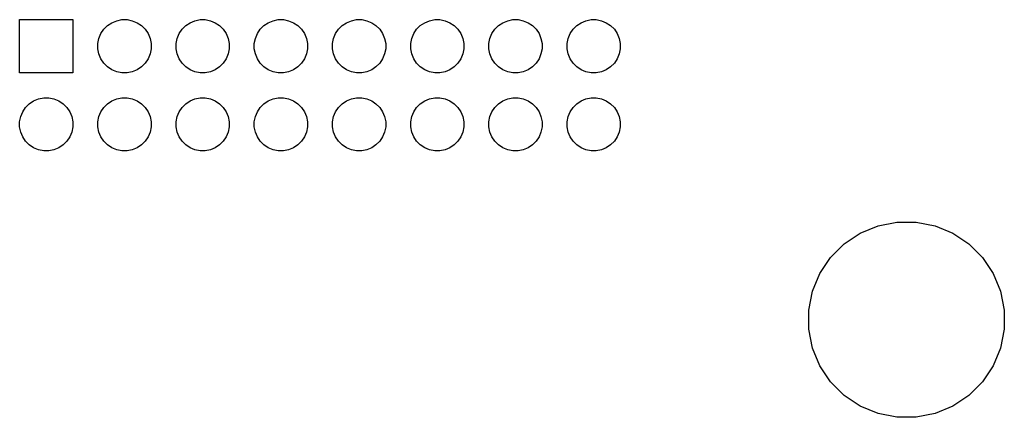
# Model space of a CAD drawing. Extents: x -0.28 to 2.62, y -2.15 to -0.06.
# Tile 2 of 3: x 1.37 to 2.62, y -2.12 to -1.62. Entities that reach past the tile are written whole.
import ezdxf

# ---------------------------------------------------------------- set-up
doc = ezdxf.new("R2010")
doc.units = 0
doc.header["$MEASUREMENT"] = 0
doc.layers.add('BLACK', color=7, linetype='CONTINUOUS')

msp = doc.modelspace()

# ---------------------------------------------------------------- linework, layer by layer
at = {"layer": 'BLACK', "linetype": 'CONTINUOUS'}
for p, q in [((1.366, -1.684), (1.366, -1.616)), ((1.366, -1.616), (1.434, -1.616)), ((1.434, -1.616), (1.434, -1.684)), ((1.4736, -1.6283), (1.4784, -1.6236)), ((1.4784, -1.6236), (1.4839, -1.6199)), ((1.4839, -1.6199), (1.4901, -1.6174)), ((1.4901, -1.6174), (1.4967, -1.616)), ((1.4967, -1.616), (1.5033, -1.616)), ((1.5033, -1.616), (1.5099, -1.6174)), ((1.5099, -1.6174), (1.5161, -1.6199)), ((1.5161, -1.6199), (1.5216, -1.6236)), ((1.5216, -1.6236), (1.5264, -1.6283)), ((1.5736, -1.6283), (1.5783, -1.6236)), ((1.5783, -1.6236), (1.5839, -1.6199)), ((1.5839, -1.6199), (1.5901, -1.6174)), ((1.5901, -1.6174), (1.5967, -1.616)), ((1.5967, -1.616), (1.6033, -1.616)), ((1.6033, -1.616), (1.6099, -1.6174)), ((1.6099, -1.6174), (1.6161, -1.6199)), ((1.6161, -1.6199), (1.6217, -1.6236)), ((1.6217, -1.6236), (1.6264, -1.6283)), ((1.6736, -1.6283), (1.6784, -1.6236)), ((1.6784, -1.6236), (1.6839, -1.6199)), ((1.6839, -1.6199), (1.6901, -1.6174)), ((1.6901, -1.6174), (1.6967, -1.616)), ((1.6967, -1.616), (1.7033, -1.616)), ((1.7033, -1.616), (1.7099, -1.6174)), ((1.7099, -1.6174), (1.7161, -1.6199)), ((1.7161, -1.6199), (1.7216, -1.6236)), ((1.7216, -1.6236), (1.7264, -1.6283)), ((1.7736, -1.6283), (1.7784, -1.6236)), ((1.7784, -1.6236), (1.7839, -1.6199)), ((1.7839, -1.6199), (1.7901, -1.6174)), ((1.7901, -1.6174), (1.7967, -1.616)), ((1.7967, -1.616), (1.8033, -1.616)), ((1.8033, -1.616), (1.8099, -1.6174)), ((1.8099, -1.6174), (1.8161, -1.6199)), ((1.8161, -1.6199), (1.8216, -1.6236)), ((1.8216, -1.6236), (1.8264, -1.6283)), ((1.8736, -1.6283), (1.8783, -1.6236)), ((1.8783, -1.6236), (1.8839, -1.6199)), ((1.8839, -1.6199), (1.8901, -1.6174)), ((1.8901, -1.6174), (1.8967, -1.616)), ((1.8967, -1.616), (1.9033, -1.616)), ((1.9033, -1.616), (1.9099, -1.6174)), ((1.9099, -1.6174), (1.9161, -1.6199)), ((1.9161, -1.6199), (1.9217, -1.6236)), ((1.9217, -1.6236), (1.9264, -1.6283)), ((1.9736, -1.6283), (1.9784, -1.6236)), ((1.9784, -1.6236), (1.9839, -1.6199)), ((1.9839, -1.6199), (1.9901, -1.6174)), ((1.9901, -1.6174), (1.9967, -1.616)), ((1.9967, -1.616), (2.0033, -1.616)), ((2.0033, -1.616), (2.0099, -1.6174)), ((2.0099, -1.6174), (2.0161, -1.6199)), ((2.0161, -1.6199), (2.0217, -1.6236)), ((2.0217, -1.6236), (2.0264, -1.6283)), ((2.0736, -1.6283), (2.0783, -1.6236)), ((2.0783, -1.6236), (2.0839, -1.6199)), ((2.0839, -1.6199), (2.0901, -1.6174)), ((2.0901, -1.6174), (2.0967, -1.616)), ((2.0967, -1.616), (2.1033, -1.616)), ((2.1033, -1.616), (2.1099, -1.6174)), ((2.1099, -1.6174), (2.1161, -1.6199)), ((2.1161, -1.6199), (2.1216, -1.6236)), ((2.1216, -1.6236), (2.1264, -1.6283)), ((1.4673, -1.6401), (1.4699, -1.6339)), ((1.4699, -1.6339), (1.4736, -1.6283)), ((1.5264, -1.6283), (1.5301, -1.6339)), ((1.5301, -1.6339), (1.5327, -1.6401)), ((1.5674, -1.6401), (1.5699, -1.6339)), ((1.5699, -1.6339), (1.5736, -1.6283)), ((1.6264, -1.6283), (1.6301, -1.6339)), ((1.6301, -1.6339), (1.6326, -1.6401)), ((1.6674, -1.6401), (1.6699, -1.6339)), ((1.6699, -1.6339), (1.6736, -1.6283)), ((1.7264, -1.6283), (1.7301, -1.6339)), ((1.7301, -1.6339), (1.7327, -1.6401)), ((1.7673, -1.6401), (1.7699, -1.6339)), ((1.7699, -1.6339), (1.7736, -1.6283)), ((1.8264, -1.6283), (1.8301, -1.6339)), ((1.8301, -1.6339), (1.8326, -1.6401)), ((1.8674, -1.6401), (1.8699, -1.6339)), ((1.8699, -1.6339), (1.8736, -1.6283)), ((1.9264, -1.6283), (1.9301, -1.6339)), ((1.9301, -1.6339), (1.9326, -1.6401)), ((1.9673, -1.6401), (1.9699, -1.6339)), ((1.9699, -1.6339), (1.9736, -1.6283)), ((2.0264, -1.6283), (2.0301, -1.6339)), ((2.0301, -1.6339), (2.0326, -1.6401)), ((2.0673, -1.6401), (2.0699, -1.6339)), ((2.0699, -1.6339), (2.0736, -1.6283)), ((2.1264, -1.6283), (2.1301, -1.6339)), ((2.1301, -1.6339), (2.1326, -1.6401)), ((1.466, -1.6467), (1.4673, -1.6401)), ((1.466, -1.6533), (1.466, -1.6467)), ((1.5327, -1.6401), (1.534, -1.6467)), ((1.534, -1.6467), (1.534, -1.6533)), ((1.566, -1.6467), (1.5674, -1.6401)), ((1.566, -1.6533), (1.566, -1.6467)), ((1.6326, -1.6401), (1.634, -1.6467)), ((1.634, -1.6467), (1.634, -1.6533)), ((1.666, -1.6467), (1.6674, -1.6401)), ((1.666, -1.6533), (1.666, -1.6467)), ((1.7327, -1.6401), (1.734, -1.6467)), ((1.734, -1.6467), (1.734, -1.6533)), ((1.766, -1.6467), (1.7673, -1.6401)), ((1.766, -1.6533), (1.766, -1.6467)), ((1.8326, -1.6401), (1.834, -1.6467)), ((1.834, -1.6467), (1.834, -1.6533)), ((1.866, -1.6467), (1.8674, -1.6401)), ((1.866, -1.6533), (1.866, -1.6467)), ((1.9326, -1.6401), (1.934, -1.6467)), ((1.934, -1.6467), (1.934, -1.6533)), ((1.966, -1.6467), (1.9673, -1.6401)), ((1.966, -1.6533), (1.966, -1.6467)), ((2.0326, -1.6401), (2.034, -1.6467)), ((2.034, -1.6467), (2.034, -1.6533)), ((2.066, -1.6467), (2.0673, -1.6401)), ((2.066, -1.6533), (2.066, -1.6467)), ((2.1326, -1.6401), (2.134, -1.6467)), ((2.134, -1.6467), (2.134, -1.6533)), ((1.4673, -1.6599), (1.466, -1.6533)), ((1.4699, -1.6661), (1.4673, -1.6599)), ((1.5327, -1.6599), (1.5301, -1.6661)), ((1.534, -1.6533), (1.5327, -1.6599)), ((1.5674, -1.6599), (1.566, -1.6533)), ((1.5699, -1.6661), (1.5674, -1.6599)), ((1.6326, -1.6599), (1.6301, -1.6661)), ((1.634, -1.6533), (1.6326, -1.6599)), ((1.6674, -1.6599), (1.666, -1.6533)), ((1.6699, -1.6661), (1.6674, -1.6599)), ((1.7327, -1.6599), (1.7301, -1.6661)), ((1.734, -1.6533), (1.7327, -1.6599)), ((1.7673, -1.6599), (1.766, -1.6533)), ((1.7699, -1.6661), (1.7673, -1.6599)), ((1.8326, -1.6599), (1.8301, -1.6661)), ((1.834, -1.6533), (1.8326, -1.6599)), ((1.8674, -1.6599), (1.866, -1.6533)), ((1.8699, -1.6661), (1.8674, -1.6599)), ((1.9326, -1.6599), (1.9301, -1.6661)), ((1.934, -1.6533), (1.9326, -1.6599)), ((1.9673, -1.6599), (1.966, -1.6533)), ((1.9699, -1.6661), (1.9673, -1.6599)), ((2.0326, -1.6599), (2.0301, -1.6661)), ((2.034, -1.6533), (2.0326, -1.6599)), ((2.0673, -1.6599), (2.066, -1.6533)), ((2.0699, -1.6661), (2.0673, -1.6599)), ((2.1326, -1.6599), (2.1301, -1.6661)), ((2.134, -1.6533), (2.1326, -1.6599)), ((1.4736, -1.6717), (1.4699, -1.6661)), ((1.4784, -1.6764), (1.4736, -1.6717)), ((1.5264, -1.6717), (1.5216, -1.6764)), ((1.5301, -1.6661), (1.5264, -1.6717)), ((1.5736, -1.6717), (1.5699, -1.6661)), ((1.5783, -1.6764), (1.5736, -1.6717)), ((1.6264, -1.6717), (1.6217, -1.6764)), ((1.6301, -1.6661), (1.6264, -1.6717)), ((1.6736, -1.6717), (1.6699, -1.6661)), ((1.6784, -1.6764), (1.6736, -1.6717)), ((1.7264, -1.6717), (1.7216, -1.6764)), ((1.7301, -1.6661), (1.7264, -1.6717)), ((1.7736, -1.6717), (1.7699, -1.6661)), ((1.7784, -1.6764), (1.7736, -1.6717)), ((1.8264, -1.6717), (1.8216, -1.6764)), ((1.8301, -1.6661), (1.8264, -1.6717)), ((1.8736, -1.6717), (1.8699, -1.6661)), ((1.8783, -1.6764), (1.8736, -1.6717)), ((1.9264, -1.6717), (1.9217, -1.6764)), ((1.9301, -1.6661), (1.9264, -1.6717)), ((1.9736, -1.6717), (1.9699, -1.6661)), ((1.9784, -1.6764), (1.9736, -1.6717)), ((2.0264, -1.6717), (2.0217, -1.6764)), ((2.0301, -1.6661), (2.0264, -1.6717)), ((2.0736, -1.6717), (2.0699, -1.6661)), ((2.0783, -1.6764), (2.0736, -1.6717)), ((2.1264, -1.6717), (2.1216, -1.6764)), ((2.1301, -1.6661), (2.1264, -1.6717)), ((1.434, -1.684), (1.366, -1.684)), ((1.4839, -1.6801), (1.4784, -1.6764)), ((1.4901, -1.6826), (1.4839, -1.6801)), ((1.4967, -1.684), (1.4901, -1.6826)), ((1.5033, -1.684), (1.4967, -1.684)), ((1.5099, -1.6826), (1.5033, -1.684)), ((1.5161, -1.6801), (1.5099, -1.6826)), ((1.5216, -1.6764), (1.5161, -1.6801)), ((1.5839, -1.6801), (1.5783, -1.6764)), ((1.5901, -1.6826), (1.5839, -1.6801)), ((1.5967, -1.684), (1.5901, -1.6826)), ((1.6033, -1.684), (1.5967, -1.684)), ((1.6099, -1.6826), (1.6033, -1.684)), ((1.6161, -1.6801), (1.6099, -1.6826)), ((1.6217, -1.6764), (1.6161, -1.6801)), ((1.6839, -1.6801), (1.6784, -1.6764)), ((1.6901, -1.6826), (1.6839, -1.6801)), ((1.6967, -1.684), (1.6901, -1.6826)), ((1.7033, -1.684), (1.6967, -1.684)), ((1.7099, -1.6826), (1.7033, -1.684)), ((1.7161, -1.6801), (1.7099, -1.6826)), ((1.7216, -1.6764), (1.7161, -1.6801)), ((1.7839, -1.6801), (1.7784, -1.6764)), ((1.7901, -1.6826), (1.7839, -1.6801)), ((1.7967, -1.684), (1.7901, -1.6826)), ((1.8033, -1.684), (1.7967, -1.684)), ((1.8099, -1.6826), (1.8033, -1.684)), ((1.8161, -1.6801), (1.8099, -1.6826)), ((1.8216, -1.6764), (1.8161, -1.6801)), ((1.8839, -1.6801), (1.8783, -1.6764)), ((1.8901, -1.6826), (1.8839, -1.6801)), ((1.8967, -1.684), (1.8901, -1.6826)), ((1.9033, -1.684), (1.8967, -1.684)), ((1.9099, -1.6826), (1.9033, -1.684)), ((1.9161, -1.6801), (1.9099, -1.6826)), ((1.9217, -1.6764), (1.9161, -1.6801)), ((1.9839, -1.6801), (1.9784, -1.6764)), ((1.9901, -1.6826), (1.9839, -1.6801)), ((1.9967, -1.684), (1.9901, -1.6826)), ((2.0033, -1.684), (1.9967, -1.684)), ((2.0099, -1.6826), (2.0033, -1.684)), ((2.0161, -1.6801), (2.0099, -1.6826)), ((2.0217, -1.6764), (2.0161, -1.6801)), ((2.0839, -1.6801), (2.0783, -1.6764)), ((2.0901, -1.6826), (2.0839, -1.6801)), ((2.0967, -1.684), (2.0901, -1.6826)), ((2.1033, -1.684), (2.0967, -1.684)), ((2.1099, -1.6826), (2.1033, -1.684)), ((2.1161, -1.6801), (2.1099, -1.6826)), ((2.1216, -1.6764), (2.1161, -1.6801)), ((1.3736, -1.7284), (1.3783, -1.7236)), ((1.3783, -1.7236), (1.3839, -1.7199)), ((1.3839, -1.7199), (1.3901, -1.7173)), ((1.3901, -1.7173), (1.3967, -1.716)), ((1.3967, -1.716), (1.4033, -1.716)), ((1.4033, -1.716), (1.4099, -1.7173)), ((1.4099, -1.7173), (1.4161, -1.7199)), ((1.4161, -1.7199), (1.4217, -1.7236)), ((1.4217, -1.7236), (1.4264, -1.7284)), ((1.4736, -1.7284), (1.4784, -1.7236)), ((1.4784, -1.7236), (1.4839, -1.7199)), ((1.4839, -1.7199), (1.4901, -1.7173)), ((1.4901, -1.7173), (1.4967, -1.716)), ((1.4967, -1.716), (1.5033, -1.716)), ((1.5033, -1.716), (1.5099, -1.7173)), ((1.5099, -1.7173), (1.5161, -1.7199)), ((1.5161, -1.7199), (1.5216, -1.7236)), ((1.5216, -1.7236), (1.5264, -1.7284)), ((1.5736, -1.7284), (1.5783, -1.7236)), ((1.5783, -1.7236), (1.5839, -1.7199)), ((1.5839, -1.7199), (1.5901, -1.7173)), ((1.5901, -1.7173), (1.5967, -1.716)), ((1.5967, -1.716), (1.6033, -1.716)), ((1.6033, -1.716), (1.6099, -1.7173)), ((1.6099, -1.7173), (1.6161, -1.7199)), ((1.6161, -1.7199), (1.6217, -1.7236)), ((1.6217, -1.7236), (1.6264, -1.7284)), ((1.6736, -1.7284), (1.6784, -1.7236)), ((1.6784, -1.7236), (1.6839, -1.7199)), ((1.6839, -1.7199), (1.6901, -1.7173)), ((1.6901, -1.7173), (1.6967, -1.716)), ((1.6967, -1.716), (1.7033, -1.716)), ((1.7033, -1.716), (1.7099, -1.7173)), ((1.7099, -1.7173), (1.7161, -1.7199)), ((1.7161, -1.7199), (1.7216, -1.7236)), ((1.7216, -1.7236), (1.7264, -1.7284)), ((1.7736, -1.7284), (1.7784, -1.7236)), ((1.7784, -1.7236), (1.7839, -1.7199)), ((1.7839, -1.7199), (1.7901, -1.7173)), ((1.7901, -1.7173), (1.7967, -1.716)), ((1.7967, -1.716), (1.8033, -1.716)), ((1.8033, -1.716), (1.8099, -1.7173)), ((1.8099, -1.7173), (1.8161, -1.7199)), ((1.8161, -1.7199), (1.8216, -1.7236)), ((1.8216, -1.7236), (1.8264, -1.7284)), ((1.8736, -1.7284), (1.8783, -1.7236)), ((1.8783, -1.7236), (1.8839, -1.7199)), ((1.8839, -1.7199), (1.8901, -1.7173)), ((1.8901, -1.7173), (1.8967, -1.716)), ((1.8967, -1.716), (1.9033, -1.716)), ((1.9033, -1.716), (1.9099, -1.7173)), ((1.9099, -1.7173), (1.9161, -1.7199)), ((1.9161, -1.7199), (1.9217, -1.7236)), ((1.9217, -1.7236), (1.9264, -1.7284)), ((1.9736, -1.7284), (1.9784, -1.7236)), ((1.9784, -1.7236), (1.9839, -1.7199)), ((1.9839, -1.7199), (1.9901, -1.7173)), ((1.9901, -1.7173), (1.9967, -1.716)), ((1.9967, -1.716), (2.0033, -1.716)), ((2.0033, -1.716), (2.0099, -1.7173)), ((2.0099, -1.7173), (2.0161, -1.7199)), ((2.0161, -1.7199), (2.0217, -1.7236)), ((2.0217, -1.7236), (2.0264, -1.7284)), ((2.0736, -1.7284), (2.0783, -1.7236)), ((2.0783, -1.7236), (2.0839, -1.7199)), ((2.0839, -1.7199), (2.0901, -1.7173)), ((2.0901, -1.7173), (2.0967, -1.716)), ((2.0967, -1.716), (2.1033, -1.716)), ((2.1033, -1.716), (2.1099, -1.7173)), ((2.1099, -1.7173), (2.1161, -1.7199)), ((2.1161, -1.7199), (2.1216, -1.7236)), ((2.1216, -1.7236), (2.1264, -1.7284)), ((1.3674, -1.7401), (1.3699, -1.7339)), ((1.3699, -1.7339), (1.3736, -1.7284)), ((1.4264, -1.7284), (1.4301, -1.7339)), ((1.4301, -1.7339), (1.4326, -1.7401)), ((1.4673, -1.7401), (1.4699, -1.7339)), ((1.4699, -1.7339), (1.4736, -1.7284)), ((1.5264, -1.7284), (1.5301, -1.7339)), ((1.5301, -1.7339), (1.5327, -1.7401)), ((1.5674, -1.7401), (1.5699, -1.7339)), ((1.5699, -1.7339), (1.5736, -1.7284)), ((1.6264, -1.7284), (1.6301, -1.7339)), ((1.6301, -1.7339), (1.6326, -1.7401)), ((1.6674, -1.7401), (1.6699, -1.7339)), ((1.6699, -1.7339), (1.6736, -1.7284)), ((1.7264, -1.7284), (1.7301, -1.7339)), ((1.7301, -1.7339), (1.7327, -1.7401)), ((1.7673, -1.7401), (1.7699, -1.7339)), ((1.7699, -1.7339), (1.7736, -1.7284)), ((1.8264, -1.7284), (1.8301, -1.7339)), ((1.8301, -1.7339), (1.8326, -1.7401)), ((1.8674, -1.7401), (1.8699, -1.7339)), ((1.8699, -1.7339), (1.8736, -1.7284)), ((1.9264, -1.7284), (1.9301, -1.7339)), ((1.9301, -1.7339), (1.9326, -1.7401)), ((1.9673, -1.7401), (1.9699, -1.7339)), ((1.9699, -1.7339), (1.9736, -1.7284)), ((2.0264, -1.7284), (2.0301, -1.7339)), ((2.0301, -1.7339), (2.0326, -1.7401)), ((2.0673, -1.7401), (2.0699, -1.7339)), ((2.0699, -1.7339), (2.0736, -1.7284)), ((2.1264, -1.7284), (2.1301, -1.7339)), ((2.1301, -1.7339), (2.1326, -1.7401)), ((1.366, -1.7467), (1.3674, -1.7401)), ((1.366, -1.7533), (1.366, -1.7467)), ((1.4326, -1.7401), (1.434, -1.7467)), ((1.434, -1.7467), (1.434, -1.7533)), ((1.466, -1.7467), (1.4673, -1.7401)), ((1.466, -1.7533), (1.466, -1.7467)), ((1.5327, -1.7401), (1.534, -1.7467)), ((1.534, -1.7467), (1.534, -1.7533)), ((1.566, -1.7467), (1.5674, -1.7401)), ((1.566, -1.7533), (1.566, -1.7467)), ((1.6326, -1.7401), (1.634, -1.7467)), ((1.634, -1.7467), (1.634, -1.7533)), ((1.666, -1.7467), (1.6674, -1.7401)), ((1.666, -1.7533), (1.666, -1.7467)), ((1.7327, -1.7401), (1.734, -1.7467)), ((1.734, -1.7467), (1.734, -1.7533)), ((1.766, -1.7467), (1.7673, -1.7401)), ((1.766, -1.7533), (1.766, -1.7467)), ((1.8326, -1.7401), (1.834, -1.7467)), ((1.834, -1.7467), (1.834, -1.7533)), ((1.866, -1.7467), (1.8674, -1.7401)), ((1.866, -1.7533), (1.866, -1.7467)), ((1.9326, -1.7401), (1.934, -1.7467)), ((1.934, -1.7467), (1.934, -1.7533)), ((1.966, -1.7467), (1.9673, -1.7401)), ((1.966, -1.7533), (1.966, -1.7467)), ((2.0326, -1.7401), (2.034, -1.7467)), ((2.034, -1.7467), (2.034, -1.7533)), ((2.066, -1.7467), (2.0673, -1.7401)), ((2.066, -1.7533), (2.066, -1.7467)), ((2.1326, -1.7401), (2.134, -1.7467)), ((2.134, -1.7467), (2.134, -1.7533)), ((1.3674, -1.7599), (1.366, -1.7533)), ((1.3699, -1.7661), (1.3674, -1.7599)), ((1.4326, -1.7599), (1.4301, -1.7661)), ((1.434, -1.7533), (1.4326, -1.7599)), ((1.4673, -1.7599), (1.466, -1.7533)), ((1.4699, -1.7661), (1.4673, -1.7599)), ((1.5327, -1.7599), (1.5301, -1.7661)), ((1.534, -1.7533), (1.5327, -1.7599)), ((1.5674, -1.7599), (1.566, -1.7533)), ((1.5699, -1.7661), (1.5674, -1.7599)), ((1.6326, -1.7599), (1.6301, -1.7661)), ((1.634, -1.7533), (1.6326, -1.7599)), ((1.6674, -1.7599), (1.666, -1.7533)), ((1.6699, -1.7661), (1.6674, -1.7599)), ((1.7327, -1.7599), (1.7301, -1.7661)), ((1.734, -1.7533), (1.7327, -1.7599)), ((1.7673, -1.7599), (1.766, -1.7533)), ((1.7699, -1.7661), (1.7673, -1.7599)), ((1.8326, -1.7599), (1.8301, -1.7661)), ((1.834, -1.7533), (1.8326, -1.7599)), ((1.8674, -1.7599), (1.866, -1.7533)), ((1.8699, -1.7661), (1.8674, -1.7599)), ((1.9326, -1.7599), (1.9301, -1.7661)), ((1.934, -1.7533), (1.9326, -1.7599)), ((1.9673, -1.7599), (1.966, -1.7533)), ((1.9699, -1.7661), (1.9673, -1.7599)), ((2.0326, -1.7599), (2.0301, -1.7661)), ((2.034, -1.7533), (2.0326, -1.7599)), ((2.0673, -1.7599), (2.066, -1.7533)), ((2.0699, -1.7661), (2.0673, -1.7599)), ((2.1326, -1.7599), (2.1301, -1.7661)), ((2.134, -1.7533), (2.1326, -1.7599)), ((1.3736, -1.7716), (1.3699, -1.7661)), ((1.3783, -1.7764), (1.3736, -1.7716)), ((1.4264, -1.7716), (1.4217, -1.7764)), ((1.4301, -1.7661), (1.4264, -1.7716)), ((1.4736, -1.7716), (1.4699, -1.7661)), ((1.4784, -1.7764), (1.4736, -1.7716)), ((1.5264, -1.7716), (1.5216, -1.7764)), ((1.5301, -1.7661), (1.5264, -1.7716)), ((1.5736, -1.7716), (1.5699, -1.7661)), ((1.5783, -1.7764), (1.5736, -1.7716)), ((1.6264, -1.7716), (1.6217, -1.7764)), ((1.6301, -1.7661), (1.6264, -1.7716)), ((1.6736, -1.7716), (1.6699, -1.7661)), ((1.6784, -1.7764), (1.6736, -1.7716)), ((1.7264, -1.7716), (1.7216, -1.7764)), ((1.7301, -1.7661), (1.7264, -1.7716)), ((1.7736, -1.7716), (1.7699, -1.7661)), ((1.7784, -1.7764), (1.7736, -1.7716)), ((1.8264, -1.7716), (1.8216, -1.7764)), ((1.8301, -1.7661), (1.8264, -1.7716)), ((1.8736, -1.7716), (1.8699, -1.7661)), ((1.8783, -1.7764), (1.8736, -1.7716)), ((1.9264, -1.7716), (1.9217, -1.7764)), ((1.9301, -1.7661), (1.9264, -1.7716)), ((1.9736, -1.7716), (1.9699, -1.7661)), ((1.9784, -1.7764), (1.9736, -1.7716)), ((2.0264, -1.7716), (2.0217, -1.7764)), ((2.0301, -1.7661), (2.0264, -1.7716)), ((2.0736, -1.7716), (2.0699, -1.7661)), ((2.0783, -1.7764), (2.0736, -1.7716)), ((2.1264, -1.7716), (2.1216, -1.7764)), ((2.1301, -1.7661), (2.1264, -1.7716)), ((1.3839, -1.7801), (1.3783, -1.7764)), ((1.3901, -1.7827), (1.3839, -1.7801)), ((1.3967, -1.784), (1.3901, -1.7827)), ((1.4033, -1.784), (1.3967, -1.784)), ((1.4099, -1.7827), (1.4033, -1.784)), ((1.4161, -1.7801), (1.4099, -1.7827)), ((1.4217, -1.7764), (1.4161, -1.7801)), ((1.4839, -1.7801), (1.4784, -1.7764)), ((1.4901, -1.7827), (1.4839, -1.7801)), ((1.4967, -1.784), (1.4901, -1.7827)), ((1.5033, -1.784), (1.4967, -1.784)), ((1.5099, -1.7827), (1.5033, -1.784)), ((1.5161, -1.7801), (1.5099, -1.7827)), ((1.5216, -1.7764), (1.5161, -1.7801)), ((1.5839, -1.7801), (1.5783, -1.7764)), ((1.5901, -1.7827), (1.5839, -1.7801)), ((1.5967, -1.784), (1.5901, -1.7827)), ((1.6033, -1.784), (1.5967, -1.784)), ((1.6099, -1.7827), (1.6033, -1.784)), ((1.6161, -1.7801), (1.6099, -1.7827)), ((1.6217, -1.7764), (1.6161, -1.7801)), ((1.6839, -1.7801), (1.6784, -1.7764)), ((1.6901, -1.7827), (1.6839, -1.7801)), ((1.6967, -1.784), (1.6901, -1.7827)), ((1.7033, -1.784), (1.6967, -1.784)), ((1.7099, -1.7827), (1.7033, -1.784)), ((1.7161, -1.7801), (1.7099, -1.7827)), ((1.7216, -1.7764), (1.7161, -1.7801)), ((1.7839, -1.7801), (1.7784, -1.7764)), ((1.7901, -1.7827), (1.7839, -1.7801)), ((1.7967, -1.784), (1.7901, -1.7827)), ((1.8033, -1.784), (1.7967, -1.784)), ((1.8099, -1.7827), (1.8033, -1.784)), ((1.8161, -1.7801), (1.8099, -1.7827)), ((1.8216, -1.7764), (1.8161, -1.7801)), ((1.8839, -1.7801), (1.8783, -1.7764)), ((1.8901, -1.7827), (1.8839, -1.7801)), ((1.8967, -1.784), (1.8901, -1.7827)), ((1.9033, -1.784), (1.8967, -1.784)), ((1.9099, -1.7827), (1.9033, -1.784)), ((1.9161, -1.7801), (1.9099, -1.7827)), ((1.9217, -1.7764), (1.9161, -1.7801)), ((1.9839, -1.7801), (1.9784, -1.7764)), ((1.9901, -1.7827), (1.9839, -1.7801)), ((1.9967, -1.784), (1.9901, -1.7827)), ((2.0033, -1.784), (1.9967, -1.784)), ((2.0099, -1.7827), (2.0033, -1.784)), ((2.0161, -1.7801), (2.0099, -1.7827)), ((2.0217, -1.7764), (2.0161, -1.7801)), ((2.0839, -1.7801), (2.0783, -1.7764)), ((2.0901, -1.7827), (2.0839, -1.7801)), ((2.0967, -1.784), (2.0901, -1.7827)), ((2.1033, -1.784), (2.0967, -1.784)), ((2.1099, -1.7827), (2.1033, -1.784)), ((2.1161, -1.7801), (2.1099, -1.7827)), ((2.1216, -1.7764), (2.1161, -1.7801)), ((2.4635, -1.8798), (2.4877, -1.875)), ((2.4877, -1.875), (2.5123, -1.875)), ((2.5123, -1.875), (2.5365, -1.8798)), ((2.4408, -1.8892), (2.4635, -1.8798)), ((2.5365, -1.8798), (2.5592, -1.8892)), ((2.4203, -1.9029), (2.4408, -1.8892)), ((2.5592, -1.8892), (2.5797, -1.9029)), ((2.4029, -1.9203), (2.4203, -1.9029)), ((2.5797, -1.9029), (2.5971, -1.9203)), ((2.3892, -1.9408), (2.4029, -1.9203)), ((2.5971, -1.9203), (2.6108, -1.9408)), ((2.3798, -1.9635), (2.3892, -1.9408)), ((2.6108, -1.9408), (2.6202, -1.9635)), ((2.375, -1.9877), (2.3798, -1.9635)), ((2.6202, -1.9635), (2.625, -1.9877)), ((2.375, -2.0123), (2.375, -1.9877)), ((2.625, -1.9877), (2.625, -2.0123)), ((2.3798, -2.0365), (2.375, -2.0123)), ((2.625, -2.0123), (2.6202, -2.0365)), ((2.3892, -2.0592), (2.3798, -2.0365)), ((2.6202, -2.0365), (2.6108, -2.0592)), ((2.4029, -2.0797), (2.3892, -2.0592)), ((2.6108, -2.0592), (2.5971, -2.0797)), ((2.4203, -2.0971), (2.4029, -2.0797)), ((2.5971, -2.0797), (2.5797, -2.0971)), ((2.4408, -2.1108), (2.4203, -2.0971)), ((2.5797, -2.0971), (2.5592, -2.1108)), ((2.4635, -2.1202), (2.4408, -2.1108)), ((2.5592, -2.1108), (2.5365, -2.1202)), ((2.4877, -2.125), (2.4635, -2.1202)), ((2.5123, -2.125), (2.4877, -2.125)), ((2.5365, -2.1202), (2.5123, -2.125))]:
    msp.add_line(p, q, dxfattribs=at)

doc.saveas('drawing.dxf')
